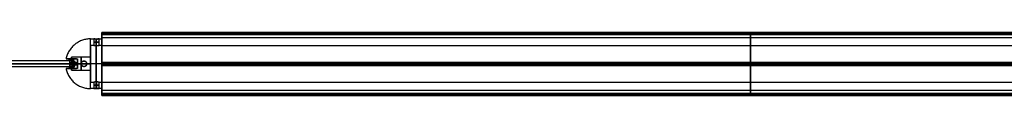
# Model space of a CAD drawing. Header units: millimetres. Extents: x -1329 to 1532, y -15 to 15.
# Tile 8 of 14: x -338 to 117, y -14 to 15. Entities that reach past the tile are written whole.
import ezdxf

# ---------------------------------------------------------------- set-up
doc = ezdxf.new("R2010")
doc.units = ezdxf.units.MM
for name, color, linetype in [('CABLE', 7, 'Continuous'), ('LUZ', 7, 'Continuous'), ('METAL NEGRO', 7, 'Continuous')]:
    doc.layers.add(name, color=color, linetype=linetype)

msp = doc.modelspace()

# ---------------------------------------------------------------- linework, layer by layer
at = {"layer": 'CABLE'}
for p, q in [((-312.94, 2.17, 14.09), (-406.72, 2.17, 68.23)), ((-313.64, 0.77, 12.87), (-312.24, 0.77, 15.3)), ((-312.94, 2.17, 14.09), (-312.94, -0.63, 14.09)), ((-312.94, -0.63, 14.09), (-406.72, -0.63, 68.23))]:
    msp.add_line(p, q, dxfattribs=at)
at = {"layer": 'CABLE', "extrusion": (0.866025, -1.17142e-17, -0.5)}
msp.add_arc((0.77, -144.27, -278.05), 1.4, 270, 90, dxfattribs=at)
at = {"layer": 'CABLE', "extrusion": (-0.866025, 1.17142e-17, 0.5)}
msp.add_arc((-0.77, -144.27, 278.05), 1.4, 270, 90, dxfattribs=at)
at = {"layer": 'CABLE'}
for points in [[(-407.42, 0.77, 67.02), (-313.64, 0.77, 12.87)], [(-312.24, 0.77, 15.3), (-406.02, 0.77, 69.45)]]:
    msp.add_open_spline(points, degree=1, dxfattribs=at)
at = {"layer": 'LUZ'}
for p, q in [((-300, 15.12, 23.87), (300, 15.12, 23.87)), ((-300, 15.12, 8.46), (300, 15.12, 8.46)), ((-300, 14.57, 24.82), (300, 14.57, 24.82)), ((300, 14.57, 7.5), (-300, 14.57, 7.5)), ((0, 15, 23.66), (0, 15.24, 24.07)), ((0, 15.24, 8.25), (0, 15, 8.66)), ((0, 14.33, 24.82), (0, 14.8, 24.82)), ((0, 14.33, 7.5), (0, 14.8, 7.5)), ((-300, 12.99, 16.16), (-300, 9.17, 16.16)), ((-300, 1.22, -0.21), (300, 1.22, -0.21)), ((-300, 1.22, 32.53), (300, 1.22, 32.53)), ((-300, 0.67, 7.66), (300, 0.67, 7.66)), ((-300, 0.67, 24.66), (300, 0.67, 24.66)), ((-300, 0.67, 32.98), (300, 0.67, 32.98)), ((-300, 0.67, -0.66), (300, 0.67, -0.66)), ((-300, 0.63, -0.66), (-300, 0.63, 7.66)), ((-300, 0.63, 24.66), (-300, 0.63, 32.98)), ((-300, 0.12, -0.21), (300, 0.12, -0.21)), ((-300, 0.12, 32.53), (300, 0.12, 32.53)), ((0, 1.1, -0.41), (0, 1.34)), ((0, 1.34, 32.32), (0, 1.1, 32.73)), ((0, 0), (0, 0.24, -0.41)), ((0, 0.24, 32.73), (0, 0, 32.32)), ((-300, -7.83, 16.16), (-300, -11.65, 16.16)), ((300, -11.65, 16.16), (-300, -11.65, 16.16)), ((300, -13.23, 7.5), (-300, -13.23, 7.5)), ((-300, -13.23, 24.82), (300, -13.23, 24.82)), ((0, -13.46, 7.5), (0, -12.99, 7.5)), ((0, -13.46, 24.82), (0, -12.99, 24.82)), ((0, -13.66, 8.66), (0, -13.9, 8.25)), ((0, -13.9, 24.07), (0, -13.66, 23.66)), ((-300, -13.78, 8.46), (300, -13.78, 8.46)), ((-300, -13.78, 23.87), (300, -13.78, 23.87)), ((-300, -13.96, 24.32), (300, -13.96, 24.32)), ((-300, -13.96, 8), (300, -13.96, 8))]:
    msp.add_line(p, q, dxfattribs=at)
at = {"layer": 'LUZ', "extrusion": (1, 0, 0)}
for centre, radius, start, end in [((14.8, 8, -300), 0.5, 270, 0), ((14.8, 24.32, -300), 0.5, 330, 0), ((27.99, 16.16, -300), 15, 150, 180), ((27.99, 16.16, -300), 15, 180, 210), ((14.33, -7.5, -300), 15, 90, 150), ((14.33, 39.82, -300), 15, 210, 270), ((14.8, 8), 0.5, 270, 0), ((14.8, 24.32), 0.5, 330, 0), ((14.8, 24.32), 0.5, 0, 90), ((14.8, 8), 0.5, 0, 30), ((0.67, 16.16, -300), 8.5, 180, 0), ((0.67, 16.16, -300), 8.5, 0, 180), ((0.67, 16.16), 8.5, 180, 0), ((0.67, 16.16), 8.5, 0, 180), ((-12.99, -7.5, -300), 15, 30, 90), ((-12.99, 39.82, -300), 15, 270, 330), ((0.67, 32.48), 0.5, 30, 150), ((0.67, -0.16), 0.5, 210, 330), ((-26.65, 16.16, -300), 15, 330, 30), ((-13.46, 24.32), 0.5, 90, 210), ((-13.46, 8), 0.5, 150, 270)]:
    msp.add_arc(centre, radius, start, end, dxfattribs=at)
at = {"layer": 'LUZ', "extrusion": (-1, 0, 0)}
for centre, radius, start, end in [((-14.8, 24.32, 300), 0.5, 90, 180), ((-14.8, 8, 300), 0.5, 150, 180), ((-27.99, 16.16), 15, 0, 30), ((-27.99, 16.16), 15, 330, 0), ((-14.33, -7.5), 15, 30, 90), ((-14.33, 39.82), 15, 270, 330), ((-0.67, 32.48, 300), 0.5, 30, 150), ((-0.67, -0.16, 300), 0.5, 210, 330), ((12.99, -7.5), 15, 90, 150), ((12.99, 39.82), 15, 210, 270), ((13.46, 24.32, 300), 0.5, 330, 90), ((13.46, 8, 300), 0.5, 270, 30), ((26.65, 16.16), 15, 150, 210)]:
    msp.add_arc(centre, radius, start, end, dxfattribs=at)
at = {"layer": 'LUZ'}
for points in [[(-300, 15.3, 8), (300, 15.3, 8)], [(-300, 15.3, 24.32), (300, 15.3, 24.32)], [(300, 15.24, 24.07), (-300, 15.24, 24.07)], [(-300, 15.24, 24.07), (-300, 15, 23.66)], [(-300, 15, 8.66), (-300, 15.24, 8.25)], [(-300, 15.24, 8.25), (300, 15.24, 8.25)], [(300, 15, 23.66), (-300, 15, 23.66)], [(-300, 15, 8.66), (300, 15, 8.66)], [(300, 14.8, 7.5), (-300, 14.8, 7.5)], [(-300, 14.33, 24.82), (-300, 14.8, 24.82)], [(-300, 14.8, 7.5), (-300, 14.33, 7.5)], [(300, 14.8, 24.82), (-300, 14.8, 24.82)], [(-300, 14.33, 24.82), (300, 14.33, 24.82)], [(300, 14.33, 7.5), (-300, 14.33, 7.5)], [(-300, 12.99, 16.16), (300, 12.99, 16.16)], [(-300, 9.17, 16.16), (300, 9.17, 16.16)], [(-300, 1.34), (-300, 1.1, -0.41)], [(-300, 1.1, 32.73), (-300, 1.34, 32.32)], [(-300, 1.34), (300, 1.34)], [(300, 1.34, 32.32), (-300, 1.34, 32.32)], [(300, 1.1, -0.41), (-300, 1.1, -0.41)], [(-300, 1.1, 32.73), (300, 1.1, 32.73)], [(-300, 0.24, -0.41), (300, 0.24, -0.41)], [(-300, 0.24, -0.41), (-300, 0)], [(300, 0.24, 32.73), (-300, 0.24, 32.73)], [(-300, 0, 32.32), (-300, 0.24, 32.73)], [(-300, 0, 32.32), (300, 0, 32.32)], [(300, 0), (-300, 0)], [(300, -7.83, 16.16), (-300, -7.83, 16.16)], [(-300, -12.99, 7.5), (-300, -13.46, 7.5)], [(-300, -13.46, 24.82), (-300, -12.99, 24.82)], [(-300, -12.99, 7.5), (300, -12.99, 7.5)], [(300, -12.99, 24.82), (-300, -12.99, 24.82)], [(300, -13.46, 7.5), (-300, -13.46, 7.5)], [(-300, -13.46, 24.82), (300, -13.46, 24.82)], [(-300, -13.9, 8.25), (-300, -13.66, 8.66)], [(-300, -13.66, 23.66), (-300, -13.9, 24.07)], [(300, -13.66, 8.66), (-300, -13.66, 8.66)], [(-300, -13.66, 23.66), (300, -13.66, 23.66)], [(-300, -13.9, 8.25), (300, -13.9, 8.25)], [(300, -13.9, 24.07), (-300, -13.9, 24.07)]]:
    msp.add_open_spline(points, degree=1, dxfattribs=at)
at = {"layer": 'METAL NEGRO'}
for p, q in [((-305.25, 3.01, 16.16), (-305.25, 9.27, 16.16)), ((-302.5, 9.18, 17.41), (-302.5, 12.2, 17.41)), ((-302.5, 9.18, 14.91), (-302.5, 12.2, 14.91)), ((-300, 9.27, 16.16), (-300, 12.27, 16.16)), ((-316.53, 3.02, 16.16), (-311.71, 3.02, 16.16)), ((-311.25, 1.22, 18.41), (-314.77, 1.22, 22.6)), ((-314.77, 0.77, 22.61), (-311.25, 0.77, 18.41)), ((-313.56, 0.77, 11.16), (-314.77, 0.77, 9.71)), ((-314.77, 0.32, 22.6), (-311.25, 0.32, 18.41)), ((-314.65, 3.02, 19.66), (-314.65, 3.02, 12.66)), ((-314.15, 1.22, 10.45), (-314.15, 0.32, 10.45)), ((-314, 3.02, 14.01), (-314, 3.77, 14.01)), ((-314, 3.24, 12.46), (-314, 3.24, 15.86)), ((-313.56, 0.77, 11.16), (-309.5, 0.77, 11.16)), ((-313.01, 1.22, 20.51), (-313.01, 0.32, 20.51)), ((-311.25, 2.66, 17.3), (-311.25, -1.12, 17.3)), ((-311.25, 0.77, 17.16), (-305.25, 0.77, 17.16)), ((-311.25, 0.77, 17.16), (-311.25, 0.77, 18.41)), ((-309.5, 0.77, 11.16), (-309.5, 0.77, 5.47)), ((-307, 0.77, 11.16), (-305.25, 0.77, 11.16)), ((-307, 0.77, 11.16), (-307, 0.77, 4.79)), ((-300, 0.77, 24.66), (-305.25, 0.77, 24.66)), ((-300, 0.77, 4.66), (-305.25, 0.77, 4.66)), ((-300, 0.77, 27.66), (-305.25, 0.77, 27.66)), ((-300, 0.77, 7.66), (-305.25, 0.77, 7.66)), ((-305.25, 0.77, 7.66), (-305.25, 0.77, 11.16)), ((-305.25, 0.77, 17.16), (-305.25, 0.77, 24.66)), ((-300, 0.77, 4.66), (-300, 0.77, 7.66)), ((-300, 0.77, 24.66), (-300, 0.77, 27.66)), ((-316.53, -1.48, 16.16), (-311.71, -1.48, 16.16)), ((-314.65, -1.48, 12.66), (-314.65, -1.48, 19.66)), ((-314, -2.23, 14.01), (-314, -1.48, 14.01)), ((-314, -1.7, 12.46), (-314, -1.7, 15.86)), ((-305.25, -7.73, 16.16), (-305.25, -1.47, 16.16)), ((-302.5, -7.64, 17.41), (-302.5, -10.66, 17.41)), ((-302.5, -7.64, 14.91), (-302.5, -10.66, 14.91)), ((-300, -10.73, 16.16), (-300, -7.73, 16.16))]:
    msp.add_line(p, q, dxfattribs=at)
at = {"layer": 'METAL NEGRO', "extrusion": (1, 0, 0)}
for centre, radius, start, end in [((0.77, 16.16, -305.25), 11.5, 270, 0), ((0.77, 16.16, -305.25), 8.5, 0, 180), ((0.77, 16.16, -305.25), 8.5, 180, 0), ((0.77, 14.16, -314), 3, 0, 41.4096), ((0.77, 14.16, -314), 3, 310.4593, 0), ((0.77, 14.16, -311.25), 3, 42.5155, 137.4845), ((0.77, 14.16, -309.63), 3, 0, 180), ((0.77, 14.16, -309.63), 3, 180, 0), ((0.77, 16.16, -305.25), 11.5, 180, 270), ((0.77, 14.16, -314), 3, 180, 229.5407), ((0.77, 14.16, -314), 3, 138.5904, 180)]:
    msp.add_arc(centre, radius, start, end, dxfattribs=at)
at = {"layer": 'METAL NEGRO', "extrusion": (-1, 0, 0)}
for centre, radius, start, end in [((-0.77, 16.16, 305.25), 11.5, 90, 180), ((-0.77, 16.16, 302.62), 11.5, 186.2088, 353.7912), ((-0.77, 16.16, 302.62), 11.5, 6.2083, 173.7914), ((-0.77, 16.16, 302.62), 8.5, 8.4139, 171.5861), ((-0.77, 16.16, 302.62), 8.5, 188.4136, 351.5868), ((-0.77, 16.16, 300), 11.5, 180, 0), ((-0.77, 16.16, 300), 11.5, 0, 180), ((-0.77, 16.16, 300), 8.5, 0, 180), ((-0.77, 16.16, 300), 8.5, 180, 0), ((-0.77, 14.16, 305.25), 3, 0, 180), ((-0.77, 14.16, 305.25), 3, 180, 0), ((-0.77, 16.16, 305.25), 11.5, 0, 90)]:
    msp.add_arc(centre, radius, start, end, dxfattribs=at)
at = {"layer": 'METAL NEGRO', "extrusion": (0, 1, 0)}
for centre, radius, start, end in [((302.5, 16.16, 10.72), 1.25, 0, 180), ((302.5, 16.16, 10.72), 1.25, 180, 0), ((305.25, 16.16, 3.02), 11.28, 336.0348, 23.9652)]:
    msp.add_arc(centre, radius, start, end, dxfattribs=at)
at = {"layer": 'METAL NEGRO', "extrusion": (0.642788, 5.68434e-14, 0.766044)}
msp.add_arc((1.22, 249.17, -193.31), 1.8, 270, 360, dxfattribs=at)
at = {"layer": 'METAL NEGRO', "extrusion": (-0.642788, -1.13687e-13, -0.766044)}
msp.add_arc((-0.32, 249.17, 193.31), 1.8, 270, 0, dxfattribs=at)
at = {"layer": 'METAL NEGRO', "extrusion": (0.766044, 1.91058e-12, 0.642788)}
msp.add_arc((0.77, 208.59, -226.6), 11.06, 87.6682, 90, dxfattribs=at)
at = {"layer": 'METAL NEGRO', "extrusion": (0.766044, -8.22882e-12, -0.642788)}
msp.add_arc((0.77, -183.83, -247.37), 11.06, 270, 272.3318, dxfattribs=at)
at = {"layer": 'METAL NEGRO', "extrusion": (0, -1, 0)}
for centre, radius, start, end in [((-305.25, 16.16, -0.77), 11.5, 90, 145.8972), ((-305.25, 16.16, -0.77), 11.5, 214.1028, 248.3112), ((-305.25, 16.16, -0.77), 11.5, 261.2471, 270), ((-305.25, 16.16, 1.48), 11.28, 156.0348, 203.9652), ((-302.5, 16.16, 9.18), 1.25, 0, 180), ((-302.5, 16.16, 9.18), 1.25, 180, 0)]:
    msp.add_arc(centre, radius, start, end, dxfattribs=at)
at = {"layer": 'METAL NEGRO', "extrusion": (0.766044, 7.73465e-12, 0.642788)}
msp.add_arc((0.77, 208.59, -226.6), 11.06, 90, 92.3318, dxfattribs=at)
at = {"layer": 'METAL NEGRO', "extrusion": (0.766044, -5.1089e-12, -0.642788)}
msp.add_arc((0.77, -183.83, -247.37), 11.06, 267.6682, 270, dxfattribs=at)
at = {"layer": 'METAL NEGRO', "extrusion": (-0.642788, 0, 0.766044)}
msp.add_arc((-1.22, -228.4, 216.29), 1.8, 90, 180, dxfattribs=at)
at = {"layer": 'METAL NEGRO', "extrusion": (0.642788, 0, -0.766044)}
msp.add_arc((0.32, -228.4, -216.29), 1.8, 90, 180, dxfattribs=at)
at = {"layer": 'METAL NEGRO', "extrusion": (0, 0, -1)}
for centre, start, end in [((308.25, 0.77, -8.28), 270, 90), ((308.25, 0.77, -8.11), 90, 270)]:
    msp.add_arc(centre, 1.25, start, end, dxfattribs=at)
at = {"layer": 'METAL NEGRO'}
for points, weights, degree in [([(-305.25, 12.27, 16.16), (-314.68, 12.27, 16.16), (-316.53, 3.02, 16.16)], [1, 0.746414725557, 0.931934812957], 2), ([(-314.77, 0.77, 9.71), (-314.77, 0.77, 9.71), (-314.77, 0.77, 9.71)], [0.861319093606, 0.86130762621, 0.861296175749], 2), ([(-314.77, 0.77, 9.71), (-312.79, 0.77, 6.78), (-309.5, 0.77, 5.47)], [0.861296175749, 0.83678369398, 0.889874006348], 2), ([(-314, 3.02, 13.43), (-314, 3.02, 12.88), (-314, 2.92, 12.34), (-314, 2.72, 11.88)], [1, 0.971301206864, 0.971301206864, 1], 3), ([(-313.53, 0.32, 11.19), (-313.57, 0.62, 11.15), (-313.57, 0.92, 11.15), (-313.53, 1.22, 11.19)], [1, 0.99245733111, 0.99245733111, 1], 3), ([(-311.25, 1.22, 18.41), (-311.25, 2.11, 18.41), (-311.25, 2.8, 17.54), (-311.25, 2.98, 16.19)], [1, 0.851082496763, 0.851082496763, 1], 3), ([(-311.25, -1.44, 16.19), (-311.25, -1.26, 17.54), (-311.25, -0.57, 18.41), (-311.25, 0.32, 18.41)], [1, 0.851082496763, 0.851082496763, 1], 3), ([(-307, 0.77, 4.79), (-306.13, 0.77, 4.66), (-305.25, 0.77, 4.66)], [0.944993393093, 0.969273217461, 1], 2), ([(-316.53, -1.48, 16.16), (-314.68, -10.73, 16.16), (-305.25, -10.73, 16.16)], [0.931934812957, 0.746414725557, 1], 2), ([(-314, -1.18, 11.88), (-314, -1.38, 12.34), (-314, -1.48, 12.88), (-314, -1.48, 13.43)], [1, 0.971301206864, 0.971301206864, 1], 3)]:
    msp.add_rational_spline(points, weights, degree=degree, dxfattribs=at)
for points, degree in [([(-305.25, 12.27, 16.16), (-303.75, 12.27, 16.16)], 1), ([(-303.75, 9.27, 16.16), (-305.25, 9.27, 16.16)], 1), ([(-303.75, 12.27, 16.16), (-303.75, 9.27, 16.16)], 1), ([(-301.25, 9.27, 16.16), (-301.25, 12.27, 16.16)], 1), ([(-301.25, 12.27, 16.16), (-300, 12.27, 16.16)], 1), ([(-300, 9.27, 16.16), (-301.25, 9.27, 16.16)], 1), ([(-311.7, 3.02, 16.14), (-315.56, 3.02, 20.74)], 1), ([(-315.56, 3.02, 11.58), (-314, 3.02, 13.43)], 1), ([(-314.77, 1.22, 22.6), (-311.25, 1.22, 18.41)], 1), ([(-313.53, 1.22, 11.19), (-314.77, 1.22, 9.72)], 1), ([(-311.25, 0.32, 18.41), (-314.77, 0.32, 22.6)], 1), ([(-314.77, 0.32, 9.72), (-313.53, 0.32, 11.19)], 1), ([(-305.25, 3.77, 14.16), (-314, 3.77, 14.16)], 1), ([(-314, 3.02, 16.14), (-311.7, 3.02, 16.14)], 1), ([(-314, 3.02, 16.14), (-314, 3.02, 13.43)], 1), ([(-311.7, 3.02, 16.14), (-311.55, 3.02, 16.14), (-311.4, 3.01, 16.16), (-311.25, 2.98, 16.19)], 3), ([(-311.25, 1.22, 18.41), (-311.25, 0.32, 18.41)], 1), ([(-308.25, 2.02, 11.43), (-308.25, 2.02, 5.13)], 1), ([(-315.56, -1.48, 20.74), (-311.7, -1.48, 16.14)], 1), ([(-314, -1.48, 13.43), (-315.56, -1.48, 11.58)], 1), ([(-311.7, -1.48, 16.14), (-314, -1.48, 16.14)], 1), ([(-314, -1.48, 13.43), (-314, -1.48, 16.14)], 1), ([(-314, -2.23, 14.16), (-305.25, -2.23, 14.16)], 1), ([(-311.25, -1.44, 16.19), (-311.4, -1.47, 16.16), (-311.55, -1.48, 16.14), (-311.7, -1.48, 16.14)], 3), ([(-308.25, -0.48, 5.13), (-308.25, -0.48, 11.43)], 1), ([(-305.25, -7.73, 16.16), (-303.75, -7.73, 16.16)], 1), ([(-303.75, -7.73, 16.16), (-303.75, -10.73, 16.16)], 1), ([(-301.25, -10.73, 16.16), (-301.25, -7.73, 16.16)], 1), ([(-301.25, -7.73, 16.16), (-300, -7.73, 16.16)], 1), ([(-303.75, -10.73, 16.16), (-305.25, -10.73, 16.16)], 1), ([(-300, -10.73, 16.16), (-301.25, -10.73, 16.16)], 1)]:
    msp.add_open_spline(points, degree=degree, dxfattribs=at)
for points, knots in [([(-303.75, 12.27, 16.16), (-303.75, 12.27, 16), (-303.72, 12.27, 15.83), (-303.59, 12.25, 15.53), (-303.5, 12.24, 15.39), (-303.27, 12.23, 15.16), (-303.13, 12.22, 15.07), (-302.83, 12.21, 14.94), (-302.67, 12.2, 14.91), (-302.34, 12.2, 14.91), (-302.17, 12.21, 14.94), (-301.87, 12.22, 15.07), (-301.73, 12.23, 15.16), (-301.5, 12.24, 15.39), (-301.41, 12.25, 15.53), (-301.28, 12.27, 15.83), (-301.25, 12.27, 15.99), (-301.25, 12.27, 16.16)], [0, 0, 0, 0, 0.494393, 0.494393, 0.988786, 0.988786, 1.483179, 1.483179, 1.977572, 1.977572, 2.471965, 2.471965, 2.966358, 2.966358, 3.460751, 3.460751, 3.955144, 3.955144, 3.955144, 3.955144]), ([(-301.25, 12.27, 16.16), (-301.25, 12.27, 16.33), (-301.28, 12.27, 16.49), (-301.41, 12.25, 16.79), (-301.5, 12.24, 16.93), (-301.73, 12.23, 17.16), (-301.87, 12.22, 17.25), (-302.17, 12.21, 17.38), (-302.34, 12.2, 17.41), (-302.58, 12.2, 17.41), (-302.66, 12.2, 17.4), (-302.82, 12.21, 17.37), (-302.9, 12.21, 17.35), (-303.13, 12.22, 17.25), (-303.27, 12.23, 17.16), (-303.5, 12.24, 16.93), (-303.59, 12.25, 16.79), (-303.69, 12.26, 16.56), (-303.71, 12.27, 16.49), (-303.74, 12.27, 16.32), (-303.75, 12.27, 16.24), (-303.75, 12.27, 16.16)], [0, 0, 0, 0, 0.493806, 0.493806, 0.987612, 0.987612, 1.481418, 1.481418, 1.975223, 1.975223, 2.222126, 2.222126, 2.469029, 2.469029, 2.962835, 2.962835, 3.456641, 3.456641, 3.703544, 3.703544, 3.950447, 3.950447, 3.950447, 3.950447]), ([(-303.75, 9.27, 16.16), (-303.75, 9.27, 16.32), (-303.72, 9.26, 16.49), (-303.59, 9.25, 16.79), (-303.5, 9.24, 16.93), (-303.33, 9.22, 17.1), (-303.26, 9.21, 17.15), (-303.13, 9.2, 17.24), (-303.06, 9.2, 17.28), (-302.83, 9.18, 17.38), (-302.67, 9.18, 17.41), (-302.34, 9.18, 17.41), (-302.17, 9.18, 17.38), (-301.87, 9.2, 17.25), (-301.73, 9.21, 17.16), (-301.5, 9.24, 16.93), (-301.41, 9.25, 16.79), (-301.28, 9.26, 16.49), (-301.25, 9.27, 16.33), (-301.25, 9.27, 16.16)], [0, 0, 0, 0, 0.494418, 0.494418, 0.988837, 0.988837, 1.236046, 1.236046, 1.483255, 1.483255, 1.977673, 1.977673, 2.472092, 2.472092, 2.96651, 2.96651, 3.460928, 3.460928, 3.955346, 3.955346, 3.955346, 3.955346]), ([(-303.75, 9.27, 16.16), (-303.75, 9.27, 16.08), (-303.74, 9.27, 16), (-303.71, 9.26, 15.84), (-303.69, 9.26, 15.76), (-303.59, 9.25, 15.53), (-303.5, 9.24, 15.39), (-303.27, 9.21, 15.16), (-303.13, 9.2, 15.07), (-302.9, 9.19, 14.97), (-302.82, 9.18, 14.95), (-302.66, 9.18, 14.92), (-302.58, 9.18, 14.91), (-302.34, 9.18, 14.91), (-302.17, 9.18, 14.94), (-301.87, 9.2, 15.07), (-301.73, 9.21, 15.16), (-301.5, 9.24, 15.39), (-301.41, 9.25, 15.53), (-301.28, 9.26, 15.83), (-301.25, 9.27, 15.99), (-301.25, 9.27, 16.16)], [-3.952953, -3.952953, -3.952953, -3.952953, -3.705894, -3.705894, -3.458834, -3.458834, -2.964715, -2.964715, -2.470596, -2.470596, -2.223536, -2.223536, -1.976477, -1.976477, -1.482358, -1.482358, -0.988238, -0.988238, -0.494119, -0.494119, 0, 0, 0, 0]), ([(-314.77, 1.22, 9.72), (-314.76, 1.35, 9.72), (-314.77, 1.47, 9.74), (-314.78, 1.71, 9.8), (-314.8, 1.83, 9.84), (-314.86, 2.16, 9.99), (-314.92, 2.36, 10.14), (-315.03, 2.61, 10.4), (-315.08, 2.68, 10.5), (-315.16, 2.8, 10.7), (-315.21, 2.85, 10.8), (-315.3, 2.94, 11.01), (-315.35, 2.97, 11.13), (-315.45, 3.01, 11.35), (-315.5, 3.02, 11.46), (-315.56, 3.02, 11.58)], [0, 0, 0, 0, 0.37557, 0.37557, 0.75114, 0.75114, 1.502279, 1.502279, 1.877849, 1.877849, 2.253419, 2.253419, 2.628989, 2.628989, 3.004559, 3.004559, 3.004559, 3.004559]), ([(-315.56, 3.02, 20.74), (-315.45, 3.02, 20.97), (-315.35, 2.98, 21.2), (-315.16, 2.81, 21.63), (-315.07, 2.69, 21.83), (-314.96, 2.44, 22.09), (-314.93, 2.35, 22.17), (-314.87, 2.16, 22.31), (-314.84, 2.05, 22.38), (-314.8, 1.83, 22.48), (-314.78, 1.71, 22.52), (-314.77, 1.47, 22.58), (-314.76, 1.35, 22.6), (-314.77, 1.22, 22.6)], [0, 0, 0, 0, 0.751676, 0.751676, 1.503353, 1.503353, 1.879191, 1.879191, 2.255029, 2.255029, 2.630868, 2.630868, 3.006706, 3.006706, 3.006706, 3.006706]), ([(-314.77, 0.32, 22.6), (-314.76, 0.19, 22.6), (-314.77, 0.07, 22.58), (-314.78, -0.17, 22.52), (-314.8, -0.29, 22.48), (-314.86, -0.62, 22.33), (-314.92, -0.82, 22.18), (-315.03, -1.07, 21.92), (-315.08, -1.14, 21.82), (-315.16, -1.26, 21.62), (-315.21, -1.31, 21.52), (-315.3, -1.4, 21.31), (-315.35, -1.43, 21.19), (-315.45, -1.47, 20.97), (-315.5, -1.48, 20.86), (-315.56, -1.48, 20.74)], [0, 0, 0, 0, 0.37557, 0.37557, 0.75114, 0.75114, 1.502279, 1.502279, 1.877849, 1.877849, 2.253419, 2.253419, 2.628989, 2.628989, 3.004559, 3.004559, 3.004559, 3.004559]), ([(-315.56, -1.48, 11.58), (-315.45, -1.48, 11.35), (-315.35, -1.44, 11.13), (-315.16, -1.27, 10.69), (-315.07, -1.15, 10.49), (-314.96, -0.9, 10.23), (-314.93, -0.82, 10.15), (-314.87, -0.62, 10.01), (-314.84, -0.51, 9.94), (-314.8, -0.29, 9.84), (-314.78, -0.17, 9.8), (-314.77, 0.07, 9.74), (-314.76, 0.19, 9.72), (-314.77, 0.32, 9.72)], [0, 0, 0, 0, 0.751676, 0.751676, 1.503353, 1.503353, 1.879191, 1.879191, 2.255029, 2.255029, 2.630868, 2.630868, 3.006706, 3.006706, 3.006706, 3.006706]), ([(-313.53, 1.22, 11.19), (-313.51, 1.37, 11.22), (-313.51, 1.51, 11.25), (-313.52, 1.8, 11.34), (-313.55, 1.93, 11.39), (-313.62, 2.19, 11.52), (-313.68, 2.32, 11.59), (-313.81, 2.54, 11.73), (-313.9, 2.63, 11.81), (-314, 2.72, 11.88)], [-1.791233, -1.791233, -1.791233, -1.791233, -1.343424, -1.343424, -0.895616, -0.895616, -0.447808, -0.447808, 0, 0, 0, 0]), ([(-314, -1.18, 11.88), (-313.9, -1.09, 11.81), (-313.81, -1, 11.73), (-313.68, -0.78, 11.59), (-313.62, -0.65, 11.52), (-313.55, -0.39, 11.39), (-313.52, -0.26, 11.34), (-313.51, 0.03, 11.25), (-313.51, 0.17, 11.22), (-313.53, 0.32, 11.19)], [-1.791242, -1.791242, -1.791242, -1.791242, -1.343432, -1.343432, -0.895621, -0.895621, -0.447811, -0.447811, 0, 0, 0, 0]), ([(-308.25, 2.02, 5.13), (-308.41, 2.02, 5.17), (-308.57, 1.99, 5.22), (-308.87, 1.87, 5.3), (-309.01, 1.78, 5.34), (-309.24, 1.55, 5.4), (-309.34, 1.41, 5.43), (-309.43, 1.18, 5.46), (-309.46, 1.1, 5.46), (-309.49, 0.94, 5.47), (-309.5, 0.85, 5.47), (-309.5, 0.77, 5.47)], [0, 0, 0, 0, 0.502626, 0.502626, 1.005253, 1.005253, 1.507879, 1.507879, 1.759192, 1.759192, 2.010505, 2.010505, 2.010505, 2.010505]), ([(-308.25, -0.48, 11.43), (-308.41, -0.48, 11.43), (-308.58, -0.45, 11.42), (-308.88, -0.32, 11.36), (-309.02, -0.23, 11.33), (-309.19, -0.06, 11.28), (-309.24, 0.01, 11.26), (-309.33, 0.14, 11.23), (-309.37, 0.21, 11.21), (-309.44, 0.36, 11.19), (-309.46, 0.44, 11.18), (-309.49, 0.6, 11.16), (-309.5, 0.69, 11.16), (-309.5, 0.93, 11.16), (-309.47, 1.1, 11.17), (-309.34, 1.4, 11.22), (-309.25, 1.54, 11.26), (-309.02, 1.77, 11.33), (-308.88, 1.86, 11.36), (-308.58, 1.99, 11.42), (-308.42, 2.02, 11.43), (-308.25, 2.02, 11.43)], [0, 0, 0, 0, 0.499448, 0.499448, 0.998895, 0.998895, 1.248619, 1.248619, 1.498343, 1.498343, 1.748066, 1.748066, 1.99779, 1.99779, 2.497238, 2.497238, 2.996685, 2.996685, 3.496133, 3.496133, 3.99558, 3.99558, 3.99558, 3.99558]), ([(-309.5, 0.77, 5.47), (-309.5, 0.6, 5.47), (-309.47, 0.44, 5.46), (-309.34, 0.13, 5.43), (-309.24, -0.01, 5.4), (-309.01, -0.24, 5.34), (-308.87, -0.33, 5.3), (-308.57, -0.45, 5.22), (-308.41, -0.48, 5.17), (-308.25, -0.48, 5.13)], [0, 0, 0, 0, 0.503256, 0.503256, 1.006512, 1.006512, 1.509768, 1.509768, 2.013024, 2.013024, 2.013024, 2.013024]), ([(-307, 0.77, 4.79), (-307, 0.94, 4.79), (-307.03, 1.1, 4.8), (-307.16, 1.41, 4.84), (-307.26, 1.55, 4.86), (-307.49, 1.78, 4.92), (-307.63, 1.87, 4.96), (-307.93, 1.99, 5.04), (-308.09, 2.02, 5.09), (-308.25, 2.02, 5.13)], [0, 0, 0, 0, 0.502799, 0.502799, 1.005599, 1.005599, 1.508398, 1.508398, 2.011198, 2.011198, 2.011198, 2.011198]), ([(-308.25, -0.48, 11.43), (-308.09, -0.48, 11.43), (-307.92, -0.45, 11.42), (-307.62, -0.32, 11.36), (-307.48, -0.23, 11.33), (-307.25, 0, 11.26), (-307.16, 0.14, 11.22), (-307.06, 0.36, 11.19), (-307.04, 0.44, 11.18), (-307.01, 0.6, 11.16), (-307, 0.69, 11.16), (-307, 0.94, 11.16), (-307.03, 1.1, 11.17), (-307.16, 1.4, 11.22), (-307.25, 1.54, 11.26), (-307.48, 1.77, 11.33), (-307.62, 1.86, 11.36), (-307.84, 1.95, 11.4), (-307.92, 1.98, 11.41), (-308.08, 2.01, 11.43), (-308.17, 2.02, 11.43), (-308.25, 2.02, 11.43)], [-3.99497, -3.99497, -3.99497, -3.99497, -3.495599, -3.495599, -2.996228, -2.996228, -2.496857, -2.496857, -2.247171, -2.247171, -1.997485, -1.997485, -1.498114, -1.498114, -0.998743, -0.998743, -0.499371, -0.499371, -0.249686, -0.249686, 0, 0, 0, 0]), ([(-308.25, -0.48, 5.13), (-308.09, -0.48, 5.09), (-307.93, -0.45, 5.04), (-307.63, -0.33, 4.96), (-307.49, -0.24, 4.92), (-307.26, -0.01, 4.86), (-307.16, 0.13, 4.84), (-307.07, 0.36, 4.81), (-307.04, 0.44, 4.81), (-307.01, 0.6, 4.8), (-307, 0.69, 4.79), (-307, 0.77, 4.79)], [0, 0, 0, 0, 0.502131, 0.502131, 1.004263, 1.004263, 1.506394, 1.506394, 1.75746, 1.75746, 2.008525, 2.008525, 2.008525, 2.008525]), ([(-301.25, -7.73, 16.16), (-301.25, -7.73, 16.32), (-301.28, -7.73, 16.49), (-301.41, -7.71, 16.79), (-301.5, -7.7, 16.93), (-301.67, -7.68, 17.1), (-301.74, -7.67, 17.15), (-301.87, -7.66, 17.24), (-301.94, -7.66, 17.28), (-302.17, -7.64, 17.38), (-302.33, -7.64, 17.41), (-302.66, -7.64, 17.41), (-302.83, -7.64, 17.38), (-303.13, -7.66, 17.25), (-303.27, -7.67, 17.16), (-303.5, -7.7, 16.93), (-303.59, -7.71, 16.79), (-303.72, -7.73, 16.49), (-303.75, -7.73, 16.33), (-303.75, -7.73, 16.16)], [0, 0, 0, 0, 0.494418, 0.494418, 0.988837, 0.988837, 1.236046, 1.236046, 1.483255, 1.483255, 1.977673, 1.977673, 2.472092, 2.472092, 2.96651, 2.96651, 3.460928, 3.460928, 3.955346, 3.955346, 3.955346, 3.955346]), ([(-301.25, -7.73, 16.16), (-301.25, -7.73, 16.08), (-301.26, -7.73, 16), (-301.29, -7.72, 15.84), (-301.31, -7.72, 15.76), (-301.41, -7.71, 15.53), (-301.5, -7.7, 15.39), (-301.73, -7.67, 15.16), (-301.87, -7.66, 15.07), (-302.1, -7.65, 14.97), (-302.18, -7.64, 14.95), (-302.34, -7.64, 14.92), (-302.42, -7.64, 14.91), (-302.66, -7.64, 14.91), (-302.83, -7.64, 14.94), (-303.13, -7.66, 15.07), (-303.27, -7.67, 15.16), (-303.5, -7.7, 15.39), (-303.59, -7.71, 15.53), (-303.72, -7.73, 15.83), (-303.75, -7.73, 15.99), (-303.75, -7.73, 16.16)], [-3.952953, -3.952953, -3.952953, -3.952953, -3.705894, -3.705894, -3.458834, -3.458834, -2.964715, -2.964715, -2.470596, -2.470596, -2.223536, -2.223536, -1.976477, -1.976477, -1.482358, -1.482358, -0.988238, -0.988238, -0.494119, -0.494119, 0, 0, 0, 0]), ([(-301.25, -10.73, 16.16), (-301.25, -10.73, 16), (-301.28, -10.73, 15.83), (-301.41, -10.71, 15.53), (-301.5, -10.71, 15.39), (-301.73, -10.69, 15.16), (-301.87, -10.68, 15.07), (-302.17, -10.67, 14.94), (-302.33, -10.66, 14.91), (-302.66, -10.66, 14.91), (-302.83, -10.67, 14.94), (-303.13, -10.68, 15.07), (-303.27, -10.69, 15.16), (-303.5, -10.71, 15.39), (-303.59, -10.71, 15.53), (-303.72, -10.73, 15.83), (-303.75, -10.73, 15.99), (-303.75, -10.73, 16.16)], [0, 0, 0, 0, 0.494393, 0.494393, 0.988786, 0.988786, 1.483179, 1.483179, 1.977572, 1.977572, 2.471965, 2.471965, 2.966358, 2.966358, 3.460751, 3.460751, 3.955144, 3.955144, 3.955144, 3.955144]), ([(-303.75, -10.73, 16.16), (-303.75, -10.73, 16.33), (-303.72, -10.73, 16.49), (-303.59, -10.71, 16.79), (-303.5, -10.71, 16.93), (-303.27, -10.69, 17.16), (-303.13, -10.68, 17.25), (-302.83, -10.67, 17.38), (-302.66, -10.66, 17.41), (-302.42, -10.66, 17.41), (-302.34, -10.66, 17.4), (-302.18, -10.67, 17.37), (-302.1, -10.67, 17.35), (-301.87, -10.68, 17.25), (-301.73, -10.69, 17.16), (-301.5, -10.71, 16.93), (-301.41, -10.71, 16.79), (-301.31, -10.72, 16.56), (-301.29, -10.73, 16.49), (-301.26, -10.73, 16.32), (-301.25, -10.73, 16.24), (-301.25, -10.73, 16.16)], [0, 0, 0, 0, 0.493806, 0.493806, 0.987612, 0.987612, 1.481418, 1.481418, 1.975223, 1.975223, 2.222126, 2.222126, 2.469029, 2.469029, 2.962835, 2.962835, 3.456641, 3.456641, 3.703544, 3.703544, 3.950447, 3.950447, 3.950447, 3.950447])]:
    msp.add_open_spline(points, degree=3, knots=knots, dxfattribs=at)

doc.saveas('drawing.dxf')
